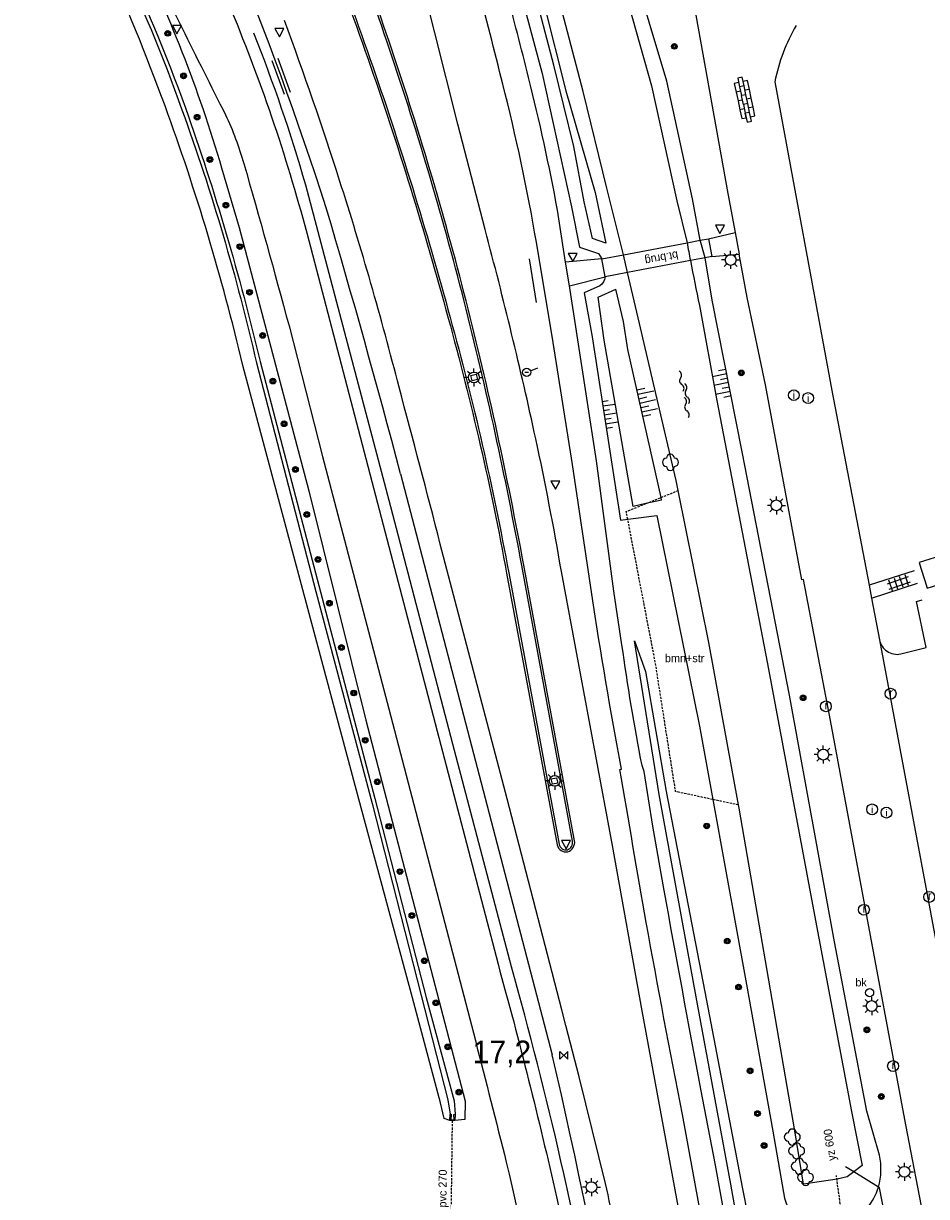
# Model space of a CAD drawing. Header units: metres. Extents: x 121538 to 126242, y 445257 to 454505.
# Tile 26 of 83: x 123650 to 123750, y 450742 to 450872. Entities that reach past the tile are written whole.
import ezdxf
from ezdxf.enums import TextEntityAlignment as Align

# ---------------------------------------------------------------- set-up
doc = ezdxf.new("R2010")
doc.units = ezdxf.units.M
for name, pattern in [('GREPPEL', [100, 100, 0]), ('SCHRIKH', [100, 100, 0]), ('STIPPELFIJN', [0.375, 0.25, -0.125])]:
    doc.linetypes.add(name, pattern=pattern)
for name, color, linetype in [('B01_T', 8, 'Continuous'), ('BOUWT04', 8, 'Continuous'), ('SYMBD02', 8, 'Continuous'), ('SYMBD03', 8, 'Continuous'), ('SYMBD04', 8, 'Continuous'), ('SYMBD05', 8, 'Continuous'), ('TEK-D05', 8, 'Continuous'), ('TEK-D20', 7, 'Continuous'), ('TER-D07S', 8, 'Continuous'), ('TER-T02', 8, 'RASTER'), ('TER-T04', 8, 'HAAG'), ('TER-T07', 8, 'GREPPEL'), ('TER-T09', 8, 'Continuous'), ('TOPOT04', 8, 'Continuous'), ('TOPOT05', 8, 'STIPPELFIJN'), ('TOPOT11', 8, 'STIPPELFIJN'), ('TOPOT20', 8, 'Continuous'), ('TOPOT21', 8, 'Continuous'), ('TOPOT23', 8, 'Continuous'), ('TOPOT24', 8, 'Continuous'), ('TOPOT26', 8, 'Continuous'), ('TOPOT28', 8, 'Continuous'), ('TOPOT30', 8, 'Continuous'), ('TOPOT50', 8, 'Continuous'), ('TOPOT54', 8, 'SCHRIKH'), ('WAT-T00', 8, 'Continuous'), ('WEG-T01', 8, 'Continuous'), ('WEG-T21', 8, 'Continuous'), ('WEG-T23', 12, 'Continuous')]:
    doc.layers.add(name, color=color, linetype=linetype)
doc.styles.add('ISO', font='provutr.shx')
doc.styles.add('rtw_iso', font='iso-rtw.shx')
doc.linetypes.add('HAAG', pattern='A,0.25,-0.25,[151,BLOK.SHX,S=0.25,R=0,X=0,Y=0],-0.25,0.25', length=1)
doc.linetypes.add('RASTER', pattern='A,0.25,-0.25,[150,BLOK.SHX,S=0.25,R=0,X=0,Y=0],-0.25,0.25', length=1)

# ---------------------------------------------------------------- blocks, each defined once
blk = doc.blocks.new('talud')
for p, q in [((0, 0.75), (0.5, 0.75)), ((0, 0.5), (1, 0.5)), ((0, 0.25), (0.5, 0.25)), ((0, 0), (1, 0)), ((0, -0.25), (0.5, -0.25)), ((0, -0.5), (1, -0.5)), ((0, -0.75), (0.5, -0.75))]:
    blk.add_line(p, q)
blk = doc.blocks.new('water-l')
at = {"linetype": 'Continuous'}
for centre, start, end in [((0.16, 1.47), 129.7446, 230.2554), ((-0.47, 2.22), 309.7446, 50.2554), ((-0.47, 0.72), 309.7446, 50.2554), ((0.49, 0), 129.7446, 230.2554), ((-0.14, 0.75), 309.7446, 50.2554), ((0.16, -1.51), 129.7446, 230.2554), ((-0.47, -0.76), 309.7446, 50.2554), ((-0.14, -0.75), 309.7446, 50.2554), ((-0.47, -2.26), 309.7446, 50.2554)]:
    blk.add_arc(centre, 0.488, start, end, dxfattribs=at)
blk = doc.blocks.new('tegels-m')
for p, q in [((0.62, 0.94), (-0.62, 0.94)), ((0.62, 0.31), (-0.62, 0.31)), ((-0.31, -1.23), (-0.31, 1.25)), ((0.31, -1.23), (0.31, 1.25)), ((0.62, -0.31), (-0.62, -0.31)), ((0.62, -0.94), (-0.62, -0.94))]:
    blk.add_line(p, q)
blk = doc.blocks.new('struik')
at = {"linetype": 'Continuous'}
for centre, start, end in [((-0.44, 0), 91.0912, 268.9013), ((0, 0.44), 1.0233, 178.9632), ((0.44, 0), 271.6625, 88.3448), ((0, -0.45), 180.4729, 359.5406)]:
    blk.add_arc(centre, 0.45, start, end, dxfattribs=at)
blk = doc.blocks.new('GREP')
at = {"linetype": 'Continuous'}
for p, q in [((-0.35, 2), (-0.35, -2)), ((0.35, 2), (0.35, -2))]:
    blk.add_line(p, q, dxfattribs=at)
blk = doc.blocks.new('lichtmast')
for p, q in [((-0.6, 0), (-1, 0)), ((-0.71, 0.71), (-0.42, 0.42)), ((0, 0.6), (0, 1)), ((0.42, 0.42), (0.71, 0.71)), ((0.6, 0), (1, 0)), ((-0.42, -0.42), (-0.71, -0.71)), ((0, -0.6), (0, -1)), ((0.42, -0.42), (0.71, -0.71))]:
    blk.add_line(p, q)
blk.add_circle((0, 0), 0.6)
blk = doc.blocks.new('kilometerpaal')
for p, q in [((-0.44, 0.44), (0.44, -0.44)), ((-0.44, -0.44), (-0.44, 0.44)), ((0.44, 0.44), (-0.44, -0.44)), ((0.44, -0.44), (0.44, 0.44))]:
    blk.add_line(p, q)
at = {"style": 'rtw_iso'}
blk.add_attdef('KILOMETERPAAL', (0.59, 0.87), '', height=2.5, dxfattribs=at)
blk = doc.blocks.new('BOOM')
for radius in [0.315, 0.225, 0.135]:
    blk.add_circle((0, 0), radius)
blk = doc.blocks.new('brandkraan')
blk.add_circle((0, 0), 0.45)
at = {"style": 'ISO'}
blk.add_attdef('BRANDKRAAN', (0.7, 0), '', height=0.9, dxfattribs=at)
blk = doc.blocks.new('verkeersbord')
for p, q in [((0.5, 0.32), (-0.5, 0.32)), ((-0.5, 0.32), (0, -0.6)), ((0, -0.6), (0.5, 0.32))]:
    blk.add_line(p, q)
blk = doc.blocks.new('inspectieput')
blk.add_circle((0, 0), 0.6)
at = {"style": 'ISO'}
blk.add_text('i', height=0.8, dxfattribs=at).set_placement((0, 0), align=Align.MIDDLE)
blk = doc.blocks.new('kolk')
blk.add_circle((0, 0), 0.6)
at = {"style": 'ISO'}
blk.add_text('r', height=0.933, dxfattribs=at).set_placement((0.06, -0.33), align=Align.CENTER)
blk = doc.blocks.new('aanduidingsbord')
for p, q in [((-0.81, -0.33), (0, 0)), ((-1.45, -0.5), (-1.01, -0.5))]:
    blk.add_line(p, q)
blk.add_circle((-1.23, -0.5), 0.45)
blk = doc.blocks.new('klinkers-xl')
at = {"linetype": 'Continuous'}
for p, q in [((-0.25, 2), (-0.75, 2)), ((-0.75, 2), (-0.75, 1)), ((0.25, 2.5), (-0.25, 2.5)), ((-0.25, 2.5), (-0.25, 1.5)), ((-0.25, 1.5), (0.25, 1.5)), ((-0.25, 1.5), (-0.25, 0.5)), ((0.25, 1.5), (0.25, 2.5)), ((0.75, 2), (0.25, 2)), ((0.25, 2), (0.25, 1.5)), ((0.25, 0.5), (0.25, 1.5)), ((0.75, 1), (0.75, 2)), ((-0.75, 1), (-0.75, 0)), ((-0.75, 1), (-0.25, 1)), ((-0.75, 0), (-0.25, 0)), ((-0.75, 0), (-0.75, -1)), ((-0.25, 0.5), (0.25, 0.5)), ((-0.25, 0.5), (-0.25, -0.5)), ((0.25, 1), (0.75, 1)), ((0.25, 0.5), (0.25, 0)), ((0.25, 0), (0.75, 0)), ((0.25, 0), (0.25, -0.5)), ((0.75, 0), (0.75, 1)), ((0.75, -1), (0.75, 0)), ((-0.75, -1), (-0.75, -2)), ((-0.75, -1), (-0.25, -1)), ((-0.25, -0.5), (0.25, -0.5)), ((-0.25, -0.5), (-0.25, -1.5)), ((0.25, -1.5), (0.25, -0.5)), ((0.25, -1), (0.75, -1)), ((0.75, -2), (0.75, -1)), ((-0.75, -2), (-0.25, -2)), ((-0.25, -1.5), (0.25, -1.5)), ((-0.25, -1.5), (-0.25, -2.5)), ((-0.25, -2.5), (0.25, -2.5)), ((0.25, -2.5), (0.25, -1.5)), ((0.25, -2), (0.75, -2))]:
    blk.add_line(p, q, dxfattribs=at)

msp = doc.modelspace()

# ---------------------------------------------------------------- linework, layer by layer
at = {"layer": 'B01_T'}
for points in [[(123749.55, 450810.1), (123749.8, 450809.28), (123752.66, 450810.14), (123751.79, 450813), (123748.93, 450812.13)], [(123748.93, 450812.13), (123749.13, 450811.49)], [(123749.13, 450811.49), (123749.55, 450810.1)]]:
    msp.add_lwpolyline(points, dxfattribs=at)
at = {"layer": 'BOUWT04'}
for points in [[(123723.17, 450847.61), (123724.62, 450847.89)], [(123724.62, 450847.89), (123725.54, 450848.06)], [(123725.54, 450848.06), (123725.92, 450846.09)], [(123716.12, 450846.27), (123723.17, 450847.61)], [(123713.71, 450845.82), (123716.12, 450846.27)], [(123714.07, 450843.83), (123713.71, 450845.82)], [(123723.54, 450845.64), (123716.57, 450844.31)], [(123725.17, 450845.95), (123723.54, 450845.64)], [(123725.92, 450846.09), (123725.17, 450845.95)], [(123716.57, 450844.31), (123714.07, 450843.83)], [(123696.85, 450750.16), (123696.88, 450750.87)], [(123697.39, 450750.17), (123696.85, 450750.16)], [(123696.88, 450750.87), (123697.01, 450750.87), (123696.95, 450750.25), (123697.14, 450750.24), (123697.32, 450750.27), (123697.29, 450750.86), (123697.43, 450750.87)], [(123697.43, 450750.87), (123697.39, 450750.17)]]:
    msp.add_lwpolyline(points, dxfattribs=at)
at = {"layer": 'TER-T02', "flags": 128}
for points in [[(123741.67, 450744.48), (123740.75, 450745.05)], [(123744.4, 450742.78), (123741.67, 450744.48)], [(123745.45, 450737.97), (123744.53, 450742.7), (123744.4, 450742.78)]]:
    msp.add_lwpolyline(points, dxfattribs=at)
at = {"layer": 'TER-T04', "flags": 128}
msp.add_lwpolyline([(123720.8, 450685.84), (123713.58, 450723.84, 0.025375), (123703.68, 450767.23), (123697.19, 450791.94), (123690.3, 450818.28), (123680.86, 450854.01, 0.024191), (123675.09, 450870.88)], format="xyb", dxfattribs=at)
at = {"layer": 'TER-T07'}
msp.add_lwpolyline([(123662.44, 450899.26), (123667.8, 450889.14), (123672.55, 450880.47, -0.019102), (123683.13, 450851.5, -0.006997), (123691.38, 450821.95), (123708.2, 450757.45, -0.012157), (123715.6, 450721.79), (123728.83, 450653.68, 0.042272), (123753.54, 450567.74, 0.003443), (123758.16, 450557.1, 0.012454), (123776.06, 450519.17)], format="xyb", dxfattribs=at)
at = {"layer": 'TER-T09'}
for points in [[(123706.85, 450931.52), (123697.04, 450926.74, 0.324943), (123694.25, 450921.64), (123700.41, 450900.39), (123704.91, 450883.61), (123709.71, 450864.47), (123712.97, 450853.2), (123714.14, 450847.58)], [(123696.85, 450750.16), (123696.23, 450750.4), (123695.81, 450752.12), (123692.7, 450763.8), (123686.76, 450785.86), (123673.88, 450833.99, 0.029534), (123665.24, 450862.79, 0.019232), (123658.37, 450879.58), (123652.32, 450891.1, -0.377403), (123652.76, 450893.11), (123653.69, 450893.81, -0.351495), (123655.72, 450892.8), (123661.59, 450881.28, -0.043731), (123671.52, 450855.92), (123673.48, 450849.3), (123681.18, 450820.08), (123687.54, 450794.63), (123695.42, 450764.38), (123698.56, 450752.32), (123698.5, 450750.28), (123697.39, 450750.17)], [(123744.4, 450742.78, 0.131329), (123744.52, 450746.31), (123743.14, 450751.22), (123739.53, 450770.02), (123734.53, 450797.38), (123729.29, 450824.41), (123725.97, 450841.25), (123725.17, 450845.95)], [(123726.03, 450785.81), (123727.4, 450778.27), (123729.77, 450765.26), (123732.68, 450748.99), (123733.87, 450742.17, 0.558482), (123741.2, 450738.81, 0.1935), (123744.4, 450742.78)]]:
    msp.add_lwpolyline(points, format="xyb", dxfattribs=at)
for points in [[(123724.62, 450847.89), (123723.79, 450852.48), (123720.92, 450865.53), (123717, 450878.67), (123711.07, 450896.7), (123705.94, 450912.17), (123704.83, 450916.58), (123705.23, 450917.24)], [(123725.17, 450845.95), (123724.62, 450847.89)], [(123720.28, 450819.33), (123716.61, 450835.76), (123716.11, 450838.86), (123715.28, 450842.47)], [(123720.34, 450819.03), (123720.28, 450819.33)], [(123719.8, 450817.32), (123724.55, 450793.95), (123726.03, 450785.81)]]:
    msp.add_lwpolyline(points, dxfattribs=at)
at = {"layer": 'TOPOT04'}
msp.add_lwpolyline([(123710.12, 450842.84), (123709.68, 450845.47)], dxfattribs=at)
at = {"layer": 'TOPOT05', "flags": 128}
for points in [[(123718.59, 450818.65), (123720.28, 450819.33)], [(123720.28, 450819.33), (123722.2, 450820.11)], [(123716.59, 450816.91), (123716.42, 450817.77), (123718.59, 450818.65)], [(123726.03, 450785.81), (123721.9, 450786.69), (123719.67, 450800.91), (123716.59, 450816.91)], [(123728.88, 450785.2), (123726.03, 450785.81)]]:
    msp.add_lwpolyline(points, dxfattribs=at)
at = {"layer": 'TOPOT11'}
for points in [[(123696.95, 450735.28), (123697.14, 450750.24)], [(123742.51, 450724.22), (123739.74, 450744.07)]]:
    msp.add_lwpolyline(points, dxfattribs=at)
at = {"layer": 'TOPOT50'}
for points in [[(123679.87, 450989.9), (123677.79, 450985.6), (123672.88, 450979.1, 0.208386), (123672.04, 450965.49), (123679.41, 450947.63), (123686.3, 450931.73), (123691.37, 450918.58), (123696.77, 450903.04), (123701.14, 450888.71), (123704.52, 450876.1), (123707.08, 450866.4), (123710.33, 450851.58), (123711.22, 450847.12), (123713.35, 450846.41), (123713.71, 450845.82)], [(123714.14, 450847.58), (123712.68, 450848.08), (123711.74, 450852.17), (123710.61, 450858.28), (123708.39, 450867.31), (123704.51, 450882.15), (123700.66, 450896.13), (123696.21, 450909.59), (123691.87, 450921.92), (123687.49, 450933.89), (123681.15, 450948.88), (123674.1, 450966.57, -0.247667), (123674.83, 450978.71), (123678.62, 450984.34), (123679.87, 450989.9)], [(123714.07, 450843.83, -0.25345), (123713.49, 450842.84), (123711.77, 450842.05), (123712.63, 450837.17), (123715.79, 450816.81), (123716.59, 450816.91)]]:
    msp.add_lwpolyline(points, format="xyb", dxfattribs=at)
for points in [[(123718.59, 450818.65), (123717.19, 450818.35), (123713.98, 450836.79), (123713.29, 450841.58), (123715.28, 450842.47)], [(123720.34, 450819.03), (123718.59, 450818.65)], [(123716.59, 450816.91), (123719.8, 450817.32)], [(123729.46, 450734.95), (123728.02, 450743.12), (123724.32, 450763.1), (123720.06, 450786.35), (123717.33, 450803.42), (123718.55, 450800.03), (123720.84, 450786.7), (123725.32, 450763.49), (123729.28, 450742.77), (123730.54, 450736.4), (123730.78, 450735.2)]]:
    msp.add_lwpolyline(points, dxfattribs=at)
at = {"layer": 'TOPOT54'}
msp.add_lwpolyline([(123706.46, 450840.97), (123705.67, 450845.81)], dxfattribs=at)
at = {"layer": 'WAT-T00'}
for points in [[(123716.12, 450846.27), (123714.25, 450853.67), (123711.63, 450864.41), (123707.03, 450882.05), (123702.48, 450899.18), (123696.73, 450918.51), (123696.06, 450921.73, -0.346597), (123698.32, 450925.29), (123712.33, 450932.14), (123715.63, 450933.75)], [(123654.18, 450892.01), (123654.07, 450891.95), (123653.57, 450891.76), (123659.74, 450879.95, -0.029221), (123667.11, 450862.38, -0.030865), (123675.38, 450834.27), (123681.98, 450808.9), (123688.22, 450785.37), (123693.67, 450764.05), (123696.63, 450752.46), (123696.88, 450750.87)], [(123654.41, 450891.81), (123654.24, 450891.64), (123660.2, 450880.11, -0.023838), (123667.5, 450862.59, -0.026924), (123675.79, 450834.42), (123681.58, 450812.36), (123688.52, 450785.91), (123694.21, 450763.84), (123697.34, 450752.35), (123697.43, 450750.87)], [(123723.17, 450847.61, 0.002251), (123723.54, 450845.64)], [(123723.54, 450845.64, 0.005702), (123724.55, 450840.65), (123726.44, 450830.28), (123732.11, 450800.86), (123737.3, 450772.98), (123741.43, 450751.19), (123742.61, 450745.19), (123741.67, 450744.48)]]:
    msp.add_lwpolyline(points, format="xyb", dxfattribs=at)
for points in [[(123719.38, 450926.08), (123719.15, 450925.96), (123703.9, 450918.42), (123703.17, 450916.75), (123704.4, 450911.17), (123709.77, 450895.61), (123715.82, 450877.14), (123719.23, 450865.01), (123722.05, 450852.28), (123723.17, 450847.61)], [(123716.57, 450844.31), (123716.12, 450846.27)], [(123722.2, 450820.11), (123721.98, 450821.2), (123717.73, 450839.26), (123716.57, 450844.31)], [(123728.88, 450785.2), (123725.6, 450803.23), (123722.2, 450820.11)], [(123741.67, 450744.48), (123740.94, 450743.94), (123739.83, 450743.66), (123736.09, 450743.1), (123735.1, 450749.26), (123734.45, 450752.88), (123728.94, 450784.86), (123728.88, 450785.2)]]:
    msp.add_lwpolyline(points, dxfattribs=at)
at = {"layer": 'WEG-T01'}
for points in [[(123709.68, 450845.47), (123708.8, 450851.23, 0.015558), (123705.57, 450865.97, 0.006017), (123703.06, 450875.7), (123699.61, 450888.2, 0.010665), (123692.39, 450910.75, 0.012264), (123684.91, 450930.94, 0.007605), (123678.02, 450947.03), (123672.49, 450959.3, -0.025697), (123670.95, 450963.62, -0.032979), (123670.15, 450967.1, -0.097296), (123670.03, 450977.37, -0.042655), (123670.92, 450979.33), (123671.18, 450979.68), (123672.89, 450981.75), (123674.84, 450983.96), (123675.2, 450984.49), (123676.38, 450986.6), (123677.81, 450989.46), (123678.16, 450990.02), (123679.61, 450992.08), (123680.19, 450992.76), (123681.44, 450993.9)], [(123725.66, 450734.46), (123723.91, 450743.96), (123722.65, 450750.86, -0.003148), (123718.64, 450772.16, -0.000586), (123715.71, 450789.15), (123715.89, 450789.17, -0.008158), (123712.59, 450808.61), (123710.45, 450822.99), (123708.3, 450836.52), (123706.45, 450847.68, 0.020333), (123702.72, 450865.22, 0.009872), (123696.76, 450887.49, 0.004077), (123693.88, 450896.97, 0.008351), (123692.37, 450901.56), (123687.04, 450916.76), (123683.57, 450926.22), (123682.21, 450929.73), (123678.42, 450938.73, 0.0052), (123674.92, 450946.71), (123671.72, 450953.56, -0.010936), (123669.03, 450959.71)], [(123722.99, 450736.26), (123718.18, 450762.34), (123714.89, 450780.72), (123709.23, 450811.1, 0.010655), (123706.38, 450825.86, 0.011601), (123700.76, 450849.07), (123697.72, 450860.78), (123692.64, 450881.1), (123691.27, 450887.05, 0.060946), (123687.34, 450898.36, 0.018541), (123674.6, 450925.73, 0.02491), (123661.24, 450950.92), (123659.6, 450953.81)], [(123649.53, 450947.59, -0.016268), (123663.64, 450923.09, -0.018647), (123676.73, 450896.02, -0.019268), (123687.77, 450867.99, -0.01776), (123696.66, 450839.25, -0.022189), (123703.15, 450810.92), (123708.76, 450780.79, 0.407841), (123709.94, 450780, 0.360103), (123710.69, 450781.23), (123705.05, 450811.81, 0.016763), (123698.65, 450841.18, 0.019222), (123690.07, 450870.05, 0.016099), (123680.11, 450896.36, 0.018936), (123667.43, 450923.63, 0.019774), (123652.8, 450949.7)], [(123658.93, 450901.49), (123661.09, 450897.27, -0.027411), (123672.26, 450874.2, -0.034949), (123680.96, 450848.7), (123690.08, 450813.9), (123702.19, 450767.54, -0.012139), (123708.68, 450741.7, -0.006497), (123714.03, 450714.7, -0.00172)], [(123652.24, 450899.35, -0.095812), (123653.53, 450897.9), (123654.01, 450897.04, -0.008754), (123662.36, 450881.04, 0.00186), (123671.94, 450861.82, -0.042123), (123673.98, 450856.41, -0.003886), (123679, 450838.37), (123682.71, 450823.9), (123690.09, 450795.86), (123699.68, 450759.06, -0.000987), (123703.11, 450745.56, -0.011941), (123707.61, 450724.27, 0.001551), (123711.68, 450702.6, -0.025082), (123712.6, 450693.98), (123713.02, 450688.46, 0.0367), (123714.05, 450678.98), (123714.74, 450675.4)], [(123716.22, 450732.92, 0.0069), (123714.13, 450743.2), (123711.18, 450755.02), (123709.71, 450760.71), (123709.26, 450762.46), (123703.22, 450785.88), (123695.78, 450814.16, 0.003143), (123691.21, 450831.57, 0.015297), (123684.61, 450854.52, 0.010173), (123678.51, 450872.27)], [(123735.28, 450871.71, 0.083318), (123732.91, 450865.48), (123739.25, 450831.21), (123743.39, 450809.59)], [(123728.36, 450734.75), (123727.85, 450736.81), (123726.31, 450745.2), (123724.71, 450753.67, -0.00224), (123720.64, 450775.7), (123719.39, 450782.86), (123718.4, 450788.91), (123718.18, 450789.57, -0.013177), (123715.95, 450802.98), (123715.04, 450808.95), (123713.12, 450823.39), (123710.97, 450837.31), (123710.12, 450842.84)], [(123744.51, 450803.55, 0.416204), (123746.88, 450801.96), (123749.7, 450802.69), (123748.62, 450807.79), (123749.28, 450807.99)]]:
    msp.add_lwpolyline(points, format="xyb", dxfattribs=at)
for points in [[(123723.36, 450877.24), (123727.68, 450853.07), (123728.5, 450848.73)], [(123725.54, 450848.06), (123728.5, 450848.73)], [(123728.5, 450848.73), (123728.95, 450846.34)], [(123725.92, 450846.09), (123728.95, 450846.34)], [(123749.55, 450738.74), (123747.46, 450749.7), (123742.62, 450775.67), (123739.09, 450794.56), (123736.11, 450810.23), (123735.92, 450810.2), (123731.89, 450831.84), (123729.85, 450841.53), (123728.95, 450846.34)], [(123713.71, 450845.82), (123709.68, 450845.47)], [(123710.12, 450842.84), (123714.07, 450843.83)], [(123748.38, 450811.18), (123743.39, 450809.59)], [(123743.39, 450809.59), (123743.65, 450808.15)], [(123743.65, 450808.15), (123748.76, 450809.81)], [(123743.65, 450808.15), (123744.51, 450803.55)], [(123744.51, 450803.55), (123751.42, 450766.74)]]:
    msp.add_lwpolyline(points, dxfattribs=at)
at = {"layer": 'WEG-T21'}
msp.add_lwpolyline([(123652.73, 450949.39), (123649.84, 450947.52, -0.01614), (123663.84, 450923.2, -0.018647), (123676.93, 450896.11, -0.019268), (123687.98, 450868.06, -0.01776), (123696.88, 450839.31, -0.022189), (123703.38, 450810.96), (123708.98, 450780.84, 0.400732), (123709.89, 450780.22, 0.353571), (123710.46, 450781.19), (123704.83, 450811.77, 0.016763), (123698.43, 450841.13, 0.019221), (123689.86, 450869.98, 0.016099), (123679.9, 450896.27, 0.018936), (123667.23, 450923.53, 0.019622)], format="xyb", close=True, dxfattribs=at)
at = {"layer": 'WEG-T23'}
for points in [[(123699.77, 450833.04), (123699.93, 450832.44), (123699.32, 450832.28), (123699.16, 450832.89), (123699.77, 450833.04)], [(123708.7, 450788.22), (123708.82, 450787.61), (123708.22, 450787.5), (123708.1, 450788.1), (123708.7, 450788.22)]]:
    msp.add_lwpolyline(points, dxfattribs=at)

# ---------------------------------------------------------------- block references
at = {"layer": 'SYMBD02', "rotation": 191.817429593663}
msp.add_blockref('klinkers-xl', (123729.56, 450863.5), dxfattribs=at)
at = {"layer": 'SYMBD03', "rotation": 288.7549288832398}
msp.add_blockref('tegels-m', (123746.67, 450809.86), dxfattribs=at)
at = {"layer": 'SYMBD04', "yscale": 2}
for p, xscale, zscale, rotation in [((123727.78, 450832.08), 1.663550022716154, 1.663550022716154, 191.1828968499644), ((123717.94, 450829.81), 1.788552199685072, 1.788552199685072, 12.56033848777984), ((123713.98, 450828.51), 1.36762289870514, 1.36762289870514, 8.79626574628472)]:
    msp.add_blockref('talud', p, dxfattribs=dict(at, xscale=xscale, zscale=zscale, rotation=rotation))
at = {"layer": 'SYMBD05', "rotation": 10.9009952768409}
msp.add_blockref('water-l', (123722.95, 450830.82), dxfattribs=at)
at = {"layer": 'TER-D07S', "rotation": 20.05736861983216}
msp.add_blockref('GREP', (123678.11, 450866.09), dxfattribs=at)
at = {"layer": 'TOPOT20'}
msp.add_blockref('aanduidingsbord', (123706.6, 450833.73), dxfattribs=at)
at = {"layer": 'TOPOT21'}
for p in [(123728.01, 450845.7), (123699.52, 450832.66), (123733.08, 450818.46), (123738.29, 450790.79), (123708.48, 450787.87), (123743.66, 450762.88), (123747.29, 450744.48), (123712.56, 450742.78)]:
    msp.add_blockref('lichtmast', p, dxfattribs=at)
at = {"layer": 'TOPOT23'}
for p in [(123745.76, 450797.55), (123738.58, 450796.15), (123750.05, 450774.99), (123742.8, 450773.57), (123746.03, 450756.22)]:
    msp.add_blockref('kolk', p, dxfattribs=at)
at = {"layer": 'TOPOT24'}
ref = msp.add_blockref('brandkraan', (123743.43, 450764.36), dxfattribs=at)
ref.add_attrib('BRANDKRAAN', 'bk', (123741.85, 450765.06), dxfattribs={"height": 0.9, "style": 'ISO'})
at = {"layer": 'TOPOT26'}
for name, p in [('BOOM', (123665.54, 450870.85)), ('BOOM', (123721.76, 450869.41)), ('BOOM', (123667.3, 450866.13)), ('BOOM', (123668.8, 450861.54)), ('BOOM', (123670.22, 450856.85)), ('BOOM', (123671.99, 450851.77)), ('BOOM', (123673.55, 450847.18)), ('BOOM', (123674.62, 450842.11)), ('BOOM', (123676.07, 450837.32)), ('BOOM', (123729.19, 450833.16)), ('BOOM', (123677.21, 450832.25)), ('BOOM', (123678.45, 450827.51)), ('struik', (123721.33, 450823.24)), ('BOOM', (123679.71, 450822.44)), ('BOOM', (123680.97, 450817.45)), ('BOOM', (123682.21, 450812.45)), ('BOOM', (123683.48, 450807.6)), ('BOOM', (123684.82, 450802.69)), ('BOOM', (123686.18, 450797.63)), ('BOOM', (123736.05, 450797.1)), ('BOOM', (123687.46, 450792.38)), ('BOOM', (123688.8, 450787.77)), ('BOOM', (123690.07, 450782.83)), ('BOOM', (123725.35, 450782.87)), ('BOOM', (123691.31, 450777.8)), ('BOOM', (123692.63, 450772.93)), ('BOOM', (123727.63, 450770.1)), ('BOOM', (123694.01, 450767.91)), ('BOOM', (123728.89, 450764.99)), ('BOOM', (123695.29, 450763.24)), ('BOOM', (123743.13, 450760.24)), ('BOOM', (123696.61, 450758.35)), ('BOOM', (123730.17, 450755.68)), ('BOOM', (123697.85, 450753.33)), ('BOOM', (123744.73, 450752.84)), ('BOOM', (123730.99, 450750.95)), ('struik', (123734.85, 450748.34)), ('BOOM', (123731.72, 450747.4)), ('struik', (123735.33, 450746.81)), ('struik', (123735.63, 450745.09)), ('struik', (123736.32, 450743.86))]:
    msp.add_blockref(name, p, dxfattribs=at)
at = {"layer": 'TOPOT28'}
for p in [(123735.02, 450830.69), (123736.61, 450830.37), (123743.71, 450784.71), (123745.3, 450784.35)]:
    msp.add_blockref('inspectieput', p, dxfattribs=at)
at = {"layer": 'TOPOT30'}
for p in [(123666.56, 450871.39), (123677.94, 450871.07), (123726.82, 450849.24), (123710.48, 450846.11), (123708.56, 450820.84), (123709.75, 450780.95)]:
    msp.add_blockref('verkeersbord', p, dxfattribs=at)
ref = msp.add_blockref('kilometerpaal', (123709.49, 450757.41), dxfattribs=at)
ref.add_attrib('KILOMETERPAAL', '17,2', (123699.37, 450756.54), dxfattribs={"height": 2.5, "style": 'rtw_iso'})

# ---------------------------------------------------------------- texts
at = {"layer": 'TEK-D05', "style": 'ISO'}
msp.add_text('bmn+str', height=0.9, dxfattribs=at).set_placement((123720.71, 450801.05))
at = {"layer": 'TEK-D20', "style": 'ISO'}
for s, rotation, p in [('bt.brug', 190.8017, (123722.1, 450846.7)), ('yz 600', 97.953, (123739.69, 450745.77)), ('pvc 270', 89.2914, (123696.46, 450740.51))]:
    msp.add_text(s, height=0.9, rotation=rotation, dxfattribs=at).set_placement(p)

doc.saveas('drawing.dxf')
